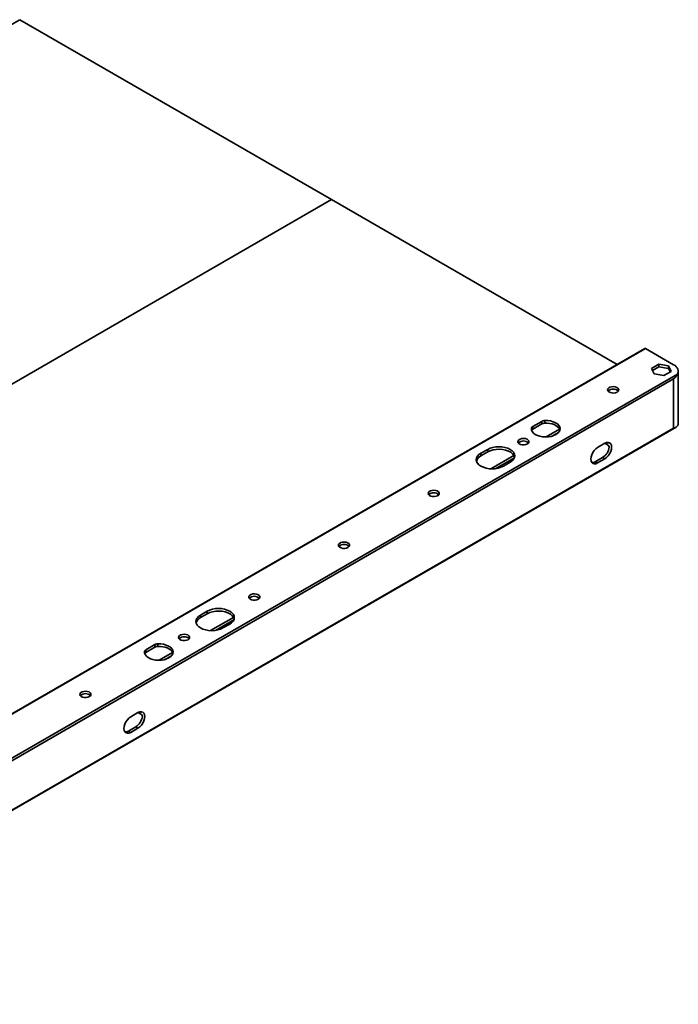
# Model space of a CAD drawing. Header units: millimetres. Extents: x 16930 to 21376, y -5668 to -2995.
# Tile 11 of 13: x 19775 to 20190, y -4951 to -4330. Entities that reach past the tile are written whole.
import ezdxf

# ---------------------------------------------------------------- set-up
doc = ezdxf.new("R2010")
doc.units = ezdxf.units.MM
doc.layers.add('轮廓实线层', color=7, linetype='CONTINUOUS', lineweight=35)

msp = doc.modelspace()

# ---------------------------------------------------------------- linework, layer by layer
at = {"layer": '轮廓实线层'}
for p, q in [((19775.21, -4330.14), (19123.26, -4706.5)), ((19971.78, -4443.62), (19775.21, -4330.14)), ((19319.83, -4819.98), (19971.78, -4443.62)), ((19971.78, -4443.62), (20151.8, -4547.54)), ((20169.27, -4537.45), (19517.32, -4913.82)), ((19517.82, -4913.87), (20169.77, -4537.5)), ((20169.77, -4537.5), (20187.45, -4547.71)), ((20173.54, -4550.02), (20178.03, -4547.43)), ((20175.18, -4553.57), (20173.54, -4550.02)), ((20174.14, -4551.31), (20178.03, -4549.06)), ((20178.03, -4547.43), (20184.16, -4548.38)), ((20178.03, -4549.06), (20178.03, -4547.43)), ((20178.03, -4549.06), (20184.16, -4550.01)), ((20184.16, -4548.38), (20185.81, -4551.92)), ((20184.16, -4550.01), (20184.16, -4548.38)), ((20184.16, -4550.01), (20185.21, -4552.27)), ((20189.83, -4553.68), (19556.71, -4919.18)), ((19560.5, -4918.62), (20187.45, -4556.69)), ((20181.32, -4554.51), (20175.18, -4553.57)), ((20185.81, -4551.92), (20181.32, -4554.51)), ((20187.45, -4556.69), (20187.45, -4587.72)), ((20190.28, -4571.39), (20190.28, -4555.06)), ((20190.38, -4553.43), (20190.38, -4551.79)), ((20190.38, -4571.33), (20190.28, -4571.39)), ((20190.28, -4582.41), (20190.28, -4574.65)), ((20190.38, -4573.03), (20190.38, -4571.37)), ((20190.38, -4582.35), (20190.28, -4582.41)), ((20190.38, -4584.45), (20190.38, -4582.4)), ((19558.59, -4951.09), (20188.94, -4587.19)), ((20187.45, -4587.72), (19560.5, -4949.65)), ((20097.86, -4588.44), (20097.86, -4587.79)), ((20098.73, -4586.68), (20104.35, -4583.44)), ((20098.73, -4588.31), (20104.35, -4585.07)), ((20098.73, -4588.31), (20098.73, -4586.68)), ((20104.35, -4585.07), (20104.35, -4583.44)), ((20106.28, -4584.57), (20106.28, -4582.93)), ((20115.54, -4588.41), (20107.04, -4593.31)), ((20110.77, -4592.79), (20114.94, -4590.39)), ((20065.97, -4603.55), (20070.21, -4601.1)), ((20070.21, -4602.73), (20070.21, -4601.1)), ((20139.48, -4599.9), (20144.07, -4597.25)), ((20144.07, -4597.25), (20146.19, -4598.47)), ((20145.95, -4596.98), (20145.49, -4596.71)), ((20146.33, -4596.76), (20145.95, -4596.98)), ((20146.28, -4596.69), (20146.33, -4596.76)), ((20065.97, -4605.18), (20070.21, -4602.73)), ((20065.97, -4605.18), (20065.97, -4603.55)), ((20086.78, -4605.01), (20072.27, -4613.39)), ((20075.34, -4613.25), (20087.02, -4606.51)), ((20142.66, -4606.23), (20138.06, -4608.88)), ((20144.07, -4607.04), (20139.48, -4609.7)), ((20142.66, -4606.23), (20144.07, -4607.04)), ((20084.36, -4609.26), (20080.11, -4611.71)), ((20138.06, -4608.88), (20139.48, -4609.7)), ((19889.19, -4705.6), (19893.44, -4703.15)), ((19889.19, -4707.23), (19893.44, -4704.78)), ((19889.19, -4707.23), (19889.19, -4705.6)), ((19893.44, -4704.78), (19893.44, -4703.15)), ((19910.01, -4707.06), (19895.49, -4715.44)), ((19898.56, -4715.3), (19910.24, -4708.56)), ((19907.58, -4711.32), (19903.34, -4713.76)), ((19854.78, -4727.51), (19860.39, -4724.27)), ((19860.39, -4725.9), (19860.39, -4724.27)), ((19862.33, -4725.4), (19862.33, -4723.76)), ((19853.91, -4729.27), (19853.91, -4728.62)), ((19854.78, -4729.14), (19860.39, -4725.9)), ((19854.78, -4729.14), (19854.78, -4727.51)), ((19871.58, -4729.24), (19863.09, -4734.14)), ((19866.82, -4733.62), (19870.99, -4731.22)), ((19845.18, -4769.79), (19849.77, -4767.14)), ((19849.77, -4767.14), (19851.89, -4768.37)), ((19851.65, -4766.87), (19851.19, -4766.6)), ((19852.03, -4766.65), (19851.65, -4766.87)), ((19851.98, -4766.58), (19852.03, -4766.65)), ((19848.36, -4776.12), (19843.76, -4778.78)), ((19843.76, -4778.78), (19845.18, -4779.59)), ((19849.77, -4776.94), (19845.18, -4779.59)), ((19848.36, -4776.12), (19849.77, -4776.94))]:
    msp.add_line(p, q, dxfattribs=at)
at = {"layer": '轮廓实线层', "flags": 128}
for points in [[(20187.45, -4547.71), (20188.37, -4548.32), (20189.13, -4548.99), (20189.72, -4549.73), (20190.13, -4550.5), (20190.34, -4551.3), (20190.37, -4552.1), (20190.19, -4552.9), (20189.83, -4553.68)], [(20151.81, -4565.01), (20150.88, -4565.4), (20149.77, -4565.59), (20148.62, -4565.56), (20147.55, -4565.32), (20146.67, -4564.89), (20146.08, -4564.32), (20145.84, -4563.67), (20145.98, -4563.01), (20146.49, -4562.41), (20147.31, -4561.94), (20148.34, -4561.65), (20149.48, -4561.57), (20150.61, -4561.7), (20151.6, -4562.04), (20152.35, -4562.55), (20152.76, -4563.17), (20152.81, -4563.84), (20152.48, -4564.47), (20151.81, -4565.01)], [(20190.28, -4570.57), (20190.32, -4570.77), (20190.38, -4571.33)], [(20190.38, -4571.33), (20190.37, -4571.62), (20190.33, -4571.69), (20190.3, -4571.64), (20190.29, -4571.53), (20190.28, -4571.39)], [(20190.28, -4581.59), (20190.32, -4581.79), (20190.38, -4582.35)], [(20190.38, -4582.35), (20190.37, -4582.64), (20190.33, -4582.72), (20190.3, -4582.66), (20190.29, -4582.55), (20190.28, -4582.41)], [(20106.28, -4582.93), (20108.09, -4582.97), (20109.85, -4583.22), (20111.49, -4583.67), (20112.93, -4584.3), (20114.14, -4585.08), (20115.05, -4585.98), (20115.62, -4586.97), (20115.84, -4588.01), (20115.7, -4589.05), (20115.19, -4590.06), (20114.35, -4590.98), (20113.21, -4591.79), (20111.8, -4592.45), (20110.2, -4592.94), (20108.46, -4593.23), (20106.65, -4593.31), (20104.86, -4593.19), (20103.14, -4592.85), (20101.57, -4592.33), (20100.22, -4591.64), (20099.13, -4590.8), (20098.36, -4589.85), (20097.93, -4588.84), (20097.86, -4587.79)], [(20106.28, -4584.57), (20107.82, -4584.59), (20109.33, -4584.76), (20110.77, -4585.08), (20112.09, -4585.53), (20113.26, -4586.11), (20114.25, -4586.8), (20115.01, -4587.57), (20115.54, -4588.41)], [(20115.54, -4588.41), (20115.61, -4588.6), (20115.62, -4588.67)], [(20095.25, -4597.67), (20094.31, -4598.06), (20093.2, -4598.25), (20092.05, -4598.22), (20090.98, -4597.98), (20090.1, -4597.55), (20089.51, -4596.98), (20089.27, -4596.33), (20089.42, -4595.67), (20089.92, -4595.07), (20090.74, -4594.6), (20091.77, -4594.31), (20092.92, -4594.22), (20094.04, -4594.36), (20095.03, -4594.7), (20095.78, -4595.21), (20096.2, -4595.83), (20096.24, -4596.49), (20095.92, -4597.13), (20095.25, -4597.67)], [(20070.21, -4601.1), (20071.73, -4600.38), (20073.46, -4599.85), (20075.33, -4599.52), (20077.29, -4599.41), (20079.24, -4599.52), (20081.11, -4599.85), (20082.84, -4600.38), (20084.36, -4601.1), (20085.6, -4601.97), (20086.52, -4602.97), (20087.09, -4604.06), (20087.29, -4605.18), (20087.09, -4606.31), (20086.52, -4607.39), (20085.6, -4608.39), (20084.36, -4609.26)], [(20070.21, -4602.73), (20071.79, -4601.99), (20073.6, -4601.45), (20075.55, -4601.13), (20077.58, -4601.04), (20079.6, -4601.2), (20081.52, -4601.59), (20083.26, -4602.19), (20084.76, -4602.98), (20085.95, -4603.93), (20086.78, -4605.01)], [(20139.48, -4609.7), (20138.38, -4610.16), (20137.35, -4610.27), (20136.48, -4609.99), (20135.8, -4609.37), (20135.38, -4608.43), (20135.23, -4607.25), (20135.38, -4605.9), (20135.8, -4604.47), (20136.48, -4603.07), (20137.35, -4601.78), (20138.38, -4600.7), (20139.48, -4599.9)], [(20144.07, -4597.25), (20145.17, -4596.78), (20146.19, -4596.68), (20147.07, -4596.95), (20147.75, -4597.57), (20148.17, -4598.51), (20148.31, -4599.7), (20148.17, -4601.05), (20147.75, -4602.47), (20147.07, -4603.88), (20146.19, -4605.16), (20145.17, -4606.24), (20144.07, -4607.04)], [(20146.33, -4596.76), (20146.42, -4596.94), (20146.38, -4597.06), (20146.25, -4597.09), (20146.05, -4597.03), (20145.95, -4596.98)], [(20080.11, -4611.71), (20078.6, -4612.43), (20076.87, -4612.96), (20074.99, -4613.29), (20073.04, -4613.4), (20071.09, -4613.29), (20069.22, -4612.96), (20067.49, -4612.43), (20065.97, -4611.71), (20064.73, -4610.84), (20063.8, -4609.84), (20063.23, -4608.76), (20063.04, -4607.63), (20063.23, -4606.51), (20063.8, -4605.42), (20064.73, -4604.42), (20065.97, -4603.55)], [(20038.68, -4630.33), (20037.74, -4630.71), (20036.64, -4630.9), (20035.48, -4630.88), (20034.41, -4630.63), (20033.53, -4630.2), (20032.94, -4629.63), (20032.71, -4628.98), (20032.85, -4628.32), (20033.35, -4627.72), (20034.17, -4627.25), (20035.2, -4626.96), (20036.35, -4626.88), (20037.47, -4627.02), (20038.46, -4627.36), (20039.21, -4627.86), (20039.63, -4628.48), (20039.68, -4629.15), (20039.35, -4629.79), (20038.68, -4630.33)], [(19982.11, -4662.98), (19981.17, -4663.37), (19980.07, -4663.56), (19978.92, -4663.53), (19977.84, -4663.29), (19976.96, -4662.86), (19976.37, -4662.29), (19976.14, -4661.64), (19976.28, -4660.98), (19976.79, -4660.38), (19977.6, -4659.91), (19978.64, -4659.62), (19979.78, -4659.54), (19980.91, -4659.67), (19981.9, -4660.01), (19982.64, -4660.52), (19983.06, -4661.14), (19983.11, -4661.81), (19982.78, -4662.44), (19982.11, -4662.98)], [(19925.54, -4695.64), (19924.6, -4696.03), (19923.5, -4696.22), (19922.35, -4696.19), (19921.27, -4695.95), (19920.39, -4695.52), (19919.8, -4694.95), (19919.57, -4694.29), (19919.71, -4693.63), (19920.22, -4693.04), (19921.03, -4692.57), (19922.07, -4692.27), (19923.21, -4692.19), (19924.34, -4692.33), (19925.33, -4692.67), (19926.07, -4693.18), (19926.49, -4693.8), (19926.54, -4694.46), (19926.21, -4695.1), (19925.54, -4695.64)], [(19903.34, -4713.76), (19901.82, -4714.48), (19900.09, -4715.02), (19898.22, -4715.34), (19896.27, -4715.46), (19894.31, -4715.34), (19892.44, -4715.02), (19890.71, -4714.48), (19889.19, -4713.76), (19887.95, -4712.89), (19887.03, -4711.89), (19886.46, -4710.81), (19886.27, -4709.68), (19886.46, -4708.56), (19887.03, -4707.47), (19887.95, -4706.48), (19889.19, -4705.6)], [(19893.44, -4703.15), (19894.95, -4702.43), (19896.68, -4701.9), (19898.56, -4701.57), (19900.51, -4701.46), (19902.46, -4701.57), (19904.34, -4701.9), (19906.06, -4702.43), (19907.58, -4703.15), (19908.82, -4704.03), (19909.75, -4705.02), (19910.32, -4706.11), (19910.51, -4707.23), (19910.32, -4708.36), (19909.75, -4709.44), (19908.82, -4710.44), (19907.58, -4711.32)], [(19893.44, -4704.78), (19895.01, -4704.04), (19896.82, -4703.5), (19898.78, -4703.18), (19900.8, -4703.1), (19902.82, -4703.25), (19904.74, -4703.64), (19906.49, -4704.24), (19907.99, -4705.03), (19909.17, -4705.99), (19910.01, -4707.06)], [(19881.35, -4721.15), (19880.41, -4721.54), (19879.3, -4721.73), (19878.15, -4721.7), (19877.08, -4721.46), (19876.2, -4721.03), (19875.61, -4720.46), (19875.37, -4719.81), (19875.52, -4719.15), (19876.02, -4718.55), (19876.84, -4718.08), (19877.87, -4717.79), (19879.02, -4717.71), (19880.14, -4717.84), (19881.13, -4718.18), (19881.88, -4718.69), (19882.3, -4719.31), (19882.34, -4719.97), (19882.02, -4720.61), (19881.35, -4721.15)], [(19862.33, -4723.76), (19864.14, -4723.8), (19865.9, -4724.05), (19867.53, -4724.5), (19868.98, -4725.13), (19870.19, -4725.91), (19871.09, -4726.81), (19871.67, -4727.8), (19871.89, -4728.84), (19871.74, -4729.88), (19871.24, -4730.89), (19870.4, -4731.81), (19869.25, -4732.62), (19867.85, -4733.28), (19866.25, -4733.77), (19864.51, -4734.06), (19862.7, -4734.14), (19860.9, -4734.02), (19859.19, -4733.69), (19857.62, -4733.16), (19856.27, -4732.47), (19855.18, -4731.63), (19854.41, -4730.68), (19853.98, -4729.67), (19853.91, -4728.62)], [(19862.33, -4725.4), (19863.87, -4725.42), (19865.38, -4725.59), (19866.82, -4725.91), (19868.14, -4726.36), (19869.31, -4726.94), (19870.29, -4727.63), (19871.06, -4728.4), (19871.58, -4729.24)], [(19871.58, -4729.24), (19871.66, -4729.43), (19871.67, -4729.5)], [(19819.12, -4757.07), (19818.18, -4757.46), (19817.08, -4757.65), (19815.93, -4757.62), (19814.85, -4757.38), (19813.97, -4756.95), (19813.39, -4756.38), (19813.15, -4755.73), (19813.29, -4755.07), (19813.8, -4754.47), (19814.61, -4754), (19815.65, -4753.71), (19816.79, -4753.63), (19817.92, -4753.76), (19818.91, -4754.1), (19819.65, -4754.61), (19820.07, -4755.23), (19820.12, -4755.9), (19819.79, -4756.53), (19819.12, -4757.07)], [(19849.77, -4767.14), (19850.87, -4766.67), (19851.89, -4766.57), (19852.77, -4766.84), (19853.45, -4767.47), (19853.87, -4768.41), (19854.02, -4769.59), (19853.87, -4770.94), (19853.45, -4772.37), (19852.77, -4773.77), (19851.89, -4775.06), (19850.87, -4776.14), (19849.77, -4776.94)], [(19852.03, -4766.65), (19852.12, -4766.84), (19852.09, -4766.96), (19851.95, -4766.98), (19851.75, -4766.92), (19851.65, -4766.87)], [(19845.18, -4779.59), (19844.08, -4780.06), (19843.06, -4780.16), (19842.18, -4779.89), (19841.5, -4779.26), (19841.08, -4778.33), (19840.93, -4777.14), (19841.08, -4775.79), (19841.5, -4774.36), (19842.18, -4772.96), (19843.06, -4771.67), (19844.08, -4770.59), (19845.18, -4769.79)]]:
    msp.add_lwpolyline(points, dxfattribs=at)
at = {"layer": '轮廓实线层'}
for centre, radius, start, end in [((20169.48, -4537.91), 0.503, 54.38482, 114.30126), ((20178.18, -4546.92), 13.47, 313.49738, 329.84056), ((20167.21, -4552.84), 23.18, 354.51606, 358.53604), ((20149.34, -4567.77), 4.65, 46.46021, 133.53957), ((20167.21, -4572.44), 23.18, 354.51607, 358.53604), ((20099.4, -4588.1), 1.58, 115.25593, 168.69677), ((20099.6, -4589.96), 1.87, 117.75369, 150.12975), ((20106.35, -4587.17), 4.24, 90.9753, 118.23721), ((20106.35, -4588.81), 4.24, 90.9753, 118.23721), ((20186.86, -4583.94), 3.82, 278.96935, 321.02009), ((20186.76, -4584.42), 3.62, 327.87392, 359.53515), ((20092.77, -4600.43), 4.65, 46.46006, 133.53972), ((20137.56, -4598.35), 9.38, 302.90112, 351.55072), ((20145.52, -4599.61), 1.32, 354.86752, 59.58416), ((20068.25, -4610.02), 5.35, 115.27466, 162.93071), ((20083.63, -4606.41), 3.45, 359.05402, 24.0018), ((20136.15, -4605.98), 3.47, 265.03302, 303.37332), ((20036.2, -4633.08), 4.65, 46.46024, 133.53955), ((19979.63, -4665.74), 4.65, 46.46045, 133.53944), ((19923.07, -4698.4), 4.65, 46.46021, 133.53963), ((19891.48, -4712.07), 5.35, 115.27503, 162.93027), ((19906.85, -4708.46), 3.45, 359.05325, 24.00301), ((19862.4, -4728), 4.24, 90.97522, 118.23711), ((19862.4, -4729.64), 4.24, 90.97522, 118.23711), ((19878.87, -4723.91), 4.65, 46.46033, 133.53954), ((19855.45, -4728.93), 1.58, 115.25593, 168.6964), ((19855.65, -4730.79), 1.87, 117.75338, 150.13015), ((19816.65, -4759.83), 4.65, 46.46025, 133.53959), ((19851.23, -4769.51), 1.32, 354.86735, 59.58446), ((19843.26, -4768.25), 9.38, 302.90123, 351.55067), ((19841.86, -4775.88), 3.47, 265.0336, 303.37253)]:
    msp.add_arc(centre, radius, start, end, dxfattribs=at)

doc.saveas('drawing.dxf')
